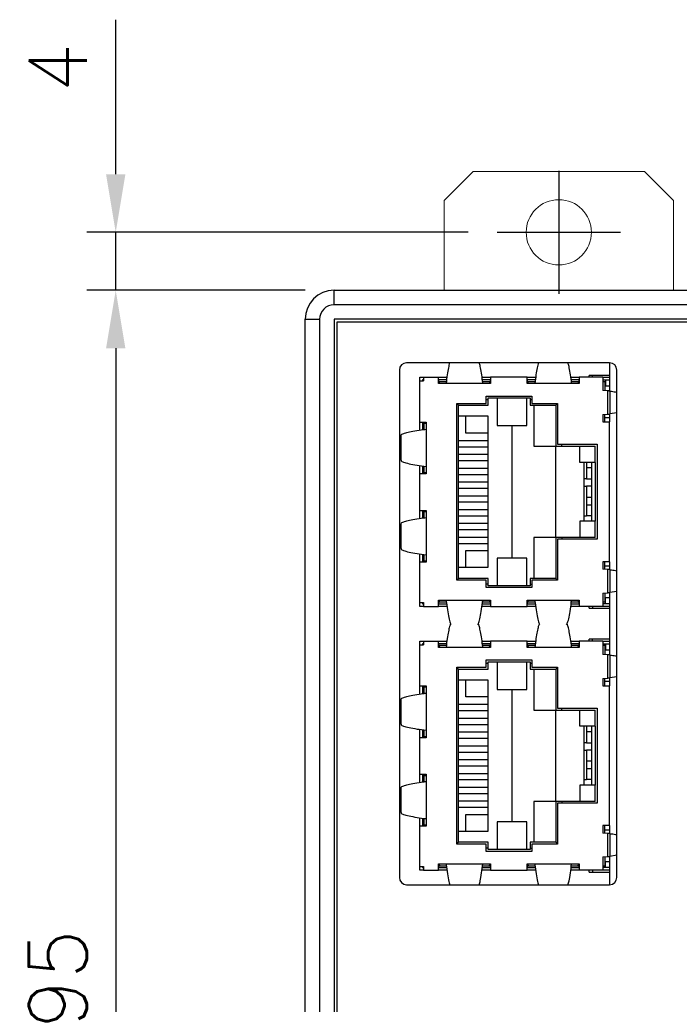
# Model space of a CAD drawing. Header units: millimetres. Extents: x 0 to 594, y 0 to 420.
# Tile 19 of 36: x 309 to 355, y 272 to 340. Entities that reach past the tile are written whole.
import ezdxf

# ---------------------------------------------------------------- set-up
doc = ezdxf.new("R2010")
doc.units = ezdxf.units.MM
doc.header["$PDSIZE"] = -1
doc.linetypes.add('CENTER2', pattern=[28.575, 19.05, -3.175, 3.175, -3.175])
doc.styles.get("Standard").update_dxf_attribs({"font": 'txt.shx', "bigfont": 'whgtxt.shx'})
doc.dimstyles.new('ISO-25', dxfattribs={"dimtxt": 2.5, "dimasz": 2.5, "dimexe": 1.25, "dimexo": 0.625, "dimtad": 1, "dimtxsty": 'Standard', "dimcen": 2.5, "dimadec": 0, "dimazin": 0, "dimtfac": 1, "dimtmove": 0, "dimatfit": 3, "dimfxl": 0, "dimarcsym": 0})

# ---------------------------------------------------------------- blocks, each defined once
blk = doc.blocks.new('*D36')
at = {"color": 8, "lineweight": -2}
for p, q in [((328.879, 321.193), (313.817, 321.193)), ((315.817, 317.193), (315.817, 230.193)), ((328.879, 226.193), (313.817, 226.193))]:
    blk.add_line(p, q, dxfattribs=at)
at = {"color": 8}
for points in [[(315.15, 317.193), (316.484, 317.193), (315.817, 321.193)], [(315.15, 230.193), (316.484, 230.193), (315.817, 226.193)]]:
    blk.add_solid(points, dxfattribs=at)
at = {"layer": 'Defpoints', "color": 0}
for p in [(330.879, 321.193), (315.817, 226.193), (330.879, 226.193)]:
    blk.add_point(p, dxfattribs=at)
at = {"color": 3, "insert": (311.817, 273.693), "char_height": 4, "attachment_point": 5, "rotation": 90}
blk.add_mtext('\\A1;95', dxfattribs=at)
blk = doc.blocks.new('*D27')
at = {"color": 8, "lineweight": -2}
for p, q in [((315.817, 329.193), (315.817, 339.86)), ((340.129, 325.193), (313.817, 325.193)), ((315.817, 321.193), (315.817, 325.193)), ((328.879, 321.193), (313.817, 321.193)), ((315.817, 317.193), (315.817, 313.193))]:
    blk.add_line(p, q, dxfattribs=at)
at = {"color": 8}
for points in [[(315.15, 329.193), (316.484, 329.193), (315.817, 325.193)], [(315.15, 317.193), (316.484, 317.193), (315.817, 321.193)]]:
    blk.add_solid(points, dxfattribs=at)
at = {"layer": 'Defpoints', "color": 0}
for p in [(315.817, 325.193), (342.129, 325.193), (330.879, 321.193)]:
    blk.add_point(p, dxfattribs=at)
at = {"color": 3, "insert": (311.817, 336.526), "char_height": 4, "attachment_point": 5, "rotation": 90}
blk.add_mtext('\\A1;4', dxfattribs=at)

msp = doc.modelspace()

# ---------------------------------------------------------------- linework, layer by layer
at = {"color": 1, "linetype": 'CENTER2'}
for p, q in [((346.379, 329.443), (346.379, 320.943)), ((342.129, 325.193), (350.629, 325.193))]:
    msp.add_line(p, q, dxfattribs=at)
at = {"color": 7, "linetype": 'Continuous', "lineweight": 15}
for p, q in [((338.479, 327.393), (340.479, 329.393)), ((352.279, 329.393), (340.479, 329.393)), ((352.279, 329.393), (354.279, 327.393)), ((338.479, 321.193), (338.479, 327.393)), ((354.279, 327.393), (354.279, 321.193))]:
    msp.add_line(p, q, dxfattribs=at)
for p, q in [((330.879, 320.193), (330.879, 321.193)), ((330.879, 321.193), (427.279, 321.193)), ((427.279, 320.193), (330.879, 320.193)), ((328.879, 319.193), (329.879, 319.193)), ((328.879, 228.193), (328.879, 319.193)), ((329.879, 319.193), (329.879, 228.193)), ((427.279, 319.193), (330.879, 319.193)), ((330.879, 319.193), (330.879, 228.193)), ((331.079, 318.993), (331.079, 228.393)), ((427.079, 318.993), (331.079, 318.993)), ((349.879, 316.193), (335.879, 316.193)), ((349.879, 316.193), (349.879, 314.2445)), ((335.379, 315.693), (335.379, 280.693)), ((336.798, 315.193), (337.052, 315.193)), ((336.798, 314.939), (336.798, 315.193)), ((337.052, 315.193), (337.052, 314.939)), ((337.052, 315.193), (338.0807, 315.193)), ((338.0807, 314.7612), (338.0807, 315.193)), ((338.0807, 315.193), (338.6599, 315.193)), ((341.0826, 315.193), (341.6621, 315.193)), ((341.6621, 315.193), (341.6621, 314.7612)), ((344.2021, 315.193), (341.6621, 315.193)), ((344.2021, 314.7612), (344.2021, 315.193)), ((344.2021, 315.193), (344.7813, 315.193)), ((347.204, 315.193), (347.7835, 315.193)), ((347.7835, 315.193), (347.7835, 314.7612)), ((349.4218, 315.193), (347.7835, 315.193)), ((348.482, 315.193), (348.482, 315.32)), ((348.7106, 315.32), (348.482, 315.32)), ((348.7106, 315.193), (348.7106, 315.32)), ((349.879, 315.32), (348.7106, 315.32)), ((349.4218, 315.193), (349.4218, 314.2786)), ((349.4218, 315.193), (349.879, 315.193)), ((350.379, 280.693), (350.379, 315.693)), ((336.798, 312.1069), (336.798, 314.939)), ((336.798, 314.939), (337.052, 314.939)), ((337.052, 315.0152), (336.9758, 315.0152)), ((336.9758, 315.0152), (336.9758, 314.939)), ((338.6014, 314.7612), (338.0807, 314.7612)), ((338.6358, 315.0152), (338.0972, 315.0152)), ((338.0972, 314.7612), (338.0972, 315.0152)), ((338.0972, 314.9136), (338.1679, 314.9136)), ((338.1538, 314.7612), (338.1679, 314.9136)), ((338.1679, 314.9136), (338.6221, 314.9136)), ((341.1414, 314.7612), (338.6014, 314.7612)), ((341.6456, 315.0152), (341.1078, 315.0152)), ((341.1222, 314.9136), (341.5749, 314.9136)), ((341.6621, 314.7612), (341.1414, 314.7612)), ((341.5749, 314.9136), (341.5891, 314.7612)), ((341.5749, 314.9136), (341.6456, 314.9136)), ((341.6456, 315.0152), (341.6456, 314.7612)), ((344.7228, 314.7612), (344.2021, 314.7612)), ((344.7572, 315.0152), (344.2186, 315.0152)), ((344.2186, 314.7612), (344.2186, 315.0152)), ((344.2186, 314.9136), (344.2893, 314.9136)), ((344.2752, 314.7612), (344.2893, 314.9136)), ((344.2893, 314.9136), (344.7435, 314.9136)), ((347.2628, 314.7612), (344.7228, 314.7612)), ((347.767, 315.0152), (347.2292, 315.0152)), ((347.2436, 314.9136), (347.6963, 314.9136)), ((347.7835, 314.7612), (347.2628, 314.7612)), ((347.6963, 314.9136), (347.7105, 314.7612)), ((347.6963, 314.9136), (347.767, 314.9136)), ((347.767, 315.0152), (347.767, 314.7612)), ((349.4218, 315.0152), (349.879, 315.0152)), ((349.4218, 314.9136), (349.5488, 314.9136)), ((349.5488, 314.9136), (349.5488, 314.2694)), ((349.879, 314.5834), (349.5488, 314.5834)), ((349.5996, 315.0152), (349.5996, 314.5834)), ((341.37, 313.8976), (344.5196, 313.8976)), ((341.37, 313.3896), (341.37, 313.8976)), ((344.5196, 313.8976), (344.5196, 313.3896)), ((349.7586, 314.2542), (349.4218, 314.2786)), ((349.7586, 312.6521), (349.7586, 314.2542)), ((349.9087, 314.2412), (349.9087, 312.665)), ((339.338, 313.3896), (341.37, 313.3896)), ((339.338, 301.1976), (339.338, 313.3896)), ((339.465, 313.2626), (339.338, 313.3896)), ((339.465, 301.3246), (339.465, 313.2626)), ((339.465, 313.2626), (341.497, 313.2626)), ((341.37, 313.669), (341.497, 313.669)), ((341.497, 313.669), (341.497, 313.7706)), ((341.497, 313.7706), (344.3926, 313.7706)), ((341.497, 313.2626), (341.497, 313.669)), ((342.132, 313.7706), (342.132, 311.8656)), ((344.164, 311.8656), (344.164, 313.7706)), ((344.3926, 313.7706), (344.3926, 313.669)), ((344.3926, 313.669), (344.3926, 313.2626)), ((344.3926, 313.669), (344.5196, 313.669)), ((344.3926, 313.2626), (346.1706, 313.2626)), ((344.5196, 313.3896), (346.2976, 313.3896)), ((344.6466, 313.2626), (344.6466, 310.4432)), ((346.2976, 313.3896), (346.1706, 313.2626)), ((346.1706, 313.2626), (346.1706, 310.4432)), ((346.2976, 313.3896), (346.2976, 310.5702)), ((339.973, 312.5006), (339.465, 312.5006)), ((339.973, 311.3449), (339.973, 312.5006)), ((341.497, 312.5006), (339.973, 312.5006)), ((341.497, 311.3449), (341.497, 312.5006)), ((349.4218, 312.6276), (349.7586, 312.6521)), ((349.4218, 312.6276), (349.4218, 312.1196)), ((349.5488, 312.1196), (349.5488, 312.6368)), ((349.5488, 312.4244), (349.879, 312.4244)), ((349.879, 312.6618), (349.879, 312.1196)), ((350.379, 312.7409), (349.9087, 312.665)), ((336.798, 312.1069), (337.2298, 312.1069)), ((336.798, 311.5252), (336.798, 312.1069)), ((336.9758, 312.0904), (337.2298, 312.0904)), ((336.9758, 312.0904), (336.9758, 311.5515)), ((337.1028, 312.0197), (337.1028, 312.0904)), ((337.1028, 312.0197), (337.2298, 312.0315)), ((337.1028, 311.5696), (337.1028, 312.0197)), ((337.2298, 312.1069), (337.2298, 311.5862)), ((342.132, 311.8656), (344.164, 311.8656)), ((343.148, 311.8656), (343.148, 302.7216)), ((349.4218, 312.1196), (349.879, 312.1196)), ((349.879, 302.4676), (349.879, 312.1196)), ((335.4772, 311.1574), (335.4772, 309.4751)), ((337.2298, 311.5862), (337.2298, 309.0462)), ((341.497, 311.3449), (339.973, 311.3449)), ((341.497, 310.8369), (341.497, 311.3449)), ((339.465, 310.8369), (341.497, 310.8369)), ((341.497, 310.3797), (339.465, 310.3797)), ((341.497, 310.3797), (341.497, 310.8369)), ((341.497, 309.8844), (341.497, 310.3797)), ((344.6466, 310.4432), (346.1706, 310.4432)), ((346.1706, 310.4432), (346.577, 310.4432)), ((346.1706, 304.144), (346.1706, 310.4432)), ((346.2976, 310.5702), (349.0154, 310.5702)), ((346.577, 310.4432), (346.577, 310.5702)), ((346.577, 310.4432), (348.8884, 310.4432)), ((347.8216, 309.3256), (347.8216, 310.4432)), ((348.8884, 309.3256), (348.8884, 310.4432)), ((349.0154, 310.5702), (349.0154, 304.017)), ((339.465, 309.8844), (341.497, 309.8844)), ((341.497, 309.4272), (341.497, 309.8844)), ((336.798, 308.5255), (336.798, 309.1068)), ((336.9758, 309.0819), (336.9758, 308.542)), ((337.1028, 308.6127), (337.1028, 309.064)), ((337.2298, 309.0462), (337.2298, 308.5255)), ((341.497, 309.4272), (339.465, 309.4272)), ((341.497, 308.9319), (341.497, 309.4272)), ((348.8884, 309.3256), (347.8216, 309.3256)), ((348.1262, 305.2616), (348.1262, 309.3256)), ((348.2788, 309.3256), (348.2788, 308.1826)), ((348.6342, 309.3256), (348.6342, 305.2616)), ((348.8884, 309.3256), (348.8884, 305.2616)), ((336.798, 306.0109), (336.798, 308.5255)), ((337.2298, 308.5255), (336.798, 308.5255)), ((337.2298, 308.542), (336.9758, 308.542)), ((337.1028, 308.542), (337.1028, 308.6127)), ((337.2298, 308.6009), (337.1028, 308.6127)), ((339.465, 308.9319), (341.497, 308.9319)), ((341.497, 308.4747), (339.465, 308.4747)), ((341.497, 308.4747), (341.497, 308.9319)), ((341.497, 307.9794), (341.497, 308.4747)), ((348.6342, 308.9446), (348.2788, 308.9446)), ((339.465, 307.9794), (341.497, 307.9794)), ((341.497, 307.5222), (341.497, 307.9794)), ((348.2788, 308.1826), (348.1262, 308.1826)), ((348.1262, 307.6746), (348.2788, 307.6746)), ((348.2788, 308.1826), (348.6342, 308.1826)), ((348.2788, 307.6746), (348.2788, 305.6426)), ((348.6342, 307.6746), (348.2788, 307.6746)), ((341.497, 307.5222), (339.465, 307.5222)), ((339.465, 307.0269), (341.497, 307.0269)), ((341.497, 307.0269), (341.497, 307.5222)), ((341.497, 306.5697), (341.497, 307.0269)), ((341.497, 306.5697), (339.465, 306.5697)), ((341.497, 306.0744), (341.497, 306.5697)), ((348.6342, 306.9126), (348.2788, 306.9126)), ((348.2788, 306.4046), (348.6342, 306.4046)), ((336.798, 306.0109), (337.2298, 306.0109)), ((336.798, 305.4292), (336.798, 306.0109)), ((336.9758, 305.9944), (337.2298, 305.9944)), ((336.9758, 305.9944), (336.9758, 305.4555)), ((337.1028, 305.9237), (337.1028, 305.9944)), ((337.1028, 305.9237), (337.2298, 305.9355)), ((337.1028, 305.4736), (337.1028, 305.9237)), ((337.2298, 306.0109), (337.2298, 305.4902)), ((339.465, 306.0744), (341.497, 306.0744)), ((341.497, 305.6172), (341.497, 306.0744)), ((348.1262, 305.6426), (348.2788, 305.6426)), ((348.6342, 305.6426), (348.2788, 305.6426)), ((335.4772, 305.0614), (335.4772, 303.3791)), ((337.2298, 305.4902), (337.2298, 302.9502)), ((341.497, 305.6172), (339.465, 305.6172)), ((339.465, 305.1219), (341.497, 305.1219)), ((341.497, 305.1219), (341.497, 305.6172)), ((341.497, 304.6647), (341.497, 305.1219)), ((347.8216, 305.2616), (347.8216, 304.144)), ((348.8884, 305.2616), (347.8216, 305.2616)), ((348.8884, 304.144), (348.8884, 305.2616)), ((341.497, 304.6647), (339.465, 304.6647)), ((341.497, 304.1694), (341.497, 304.6647)), ((339.465, 304.1694), (341.497, 304.1694)), ((341.497, 303.7122), (339.465, 303.7122)), ((341.497, 303.7122), (341.497, 304.1694)), ((341.497, 303.2423), (341.497, 303.7122)), ((344.6466, 304.144), (344.6466, 301.3246)), ((346.1706, 304.144), (344.6466, 304.144)), ((346.1706, 304.144), (346.1706, 301.3246)), ((346.577, 304.144), (346.1706, 304.144)), ((346.2976, 304.017), (346.2976, 301.1976)), ((349.0154, 304.017), (346.2976, 304.017)), ((346.577, 304.144), (346.577, 304.017)), ((348.8884, 304.144), (346.577, 304.144)), ((336.798, 302.4295), (336.798, 303.0108)), ((336.9758, 302.9859), (336.9758, 302.446)), ((337.1028, 302.5167), (337.1028, 302.968)), ((337.2298, 302.9502), (337.2298, 302.4295)), ((339.973, 303.2423), (341.497, 303.2423)), ((339.973, 302.0866), (339.973, 303.2423)), ((341.497, 302.0866), (341.497, 303.2423)), ((337.2298, 302.4295), (336.798, 302.4295)), ((336.798, 299.6482), (336.798, 302.4295)), ((337.2298, 302.446), (336.9758, 302.446)), ((337.1028, 302.446), (337.1028, 302.5167)), ((337.2298, 302.5049), (337.1028, 302.5167)), ((342.132, 302.7216), (342.132, 300.8166)), ((344.164, 302.7216), (342.132, 302.7216)), ((344.164, 300.8166), (344.164, 302.7216)), ((349.879, 302.4676), (349.4218, 302.4676)), ((349.4218, 302.4676), (349.4218, 301.9596)), ((349.5488, 301.9504), (349.5488, 302.4676)), ((349.879, 302.4676), (349.879, 301.9255)), ((339.465, 302.0866), (339.973, 302.0866)), ((339.973, 302.0866), (341.497, 302.0866)), ((349.7586, 301.9352), (349.4218, 301.9596)), ((349.879, 302.1628), (349.5488, 302.1628)), ((349.7586, 300.3331), (349.7586, 301.9352)), ((349.9087, 301.9222), (349.9087, 300.346)), ((339.338, 301.1976), (339.465, 301.3246)), ((341.37, 301.1976), (339.338, 301.1976)), ((341.497, 301.3246), (339.465, 301.3246)), ((341.37, 300.6896), (341.37, 301.1976)), ((341.497, 300.9182), (341.37, 300.9182)), ((341.497, 300.9182), (341.497, 301.3246)), ((341.497, 300.8166), (341.497, 300.9182)), ((346.1706, 301.3246), (344.3926, 301.3246)), ((344.3926, 301.3246), (344.3926, 300.9182)), ((344.3926, 300.9182), (344.3926, 300.8166)), ((344.3926, 300.9182), (344.5196, 300.9182)), ((344.5196, 301.1976), (344.5196, 300.6896)), ((346.2976, 301.1976), (344.5196, 301.1976)), ((346.1706, 301.3246), (346.2976, 301.1976)), ((344.5196, 300.6896), (341.37, 300.6896)), ((344.3926, 300.8166), (341.497, 300.8166)), ((349.4218, 300.3086), (349.7586, 300.3331)), ((349.4218, 300.3086), (349.4218, 299.3942)), ((349.5488, 300.3178), (349.5488, 299.6736)), ((349.879, 300.3428), (349.879, 296.0433)), ((350.379, 300.4218), (349.9087, 300.346)), ((336.798, 299.6482), (337.052, 299.6482)), ((336.798, 299.3942), (336.798, 299.6482)), ((336.9758, 299.6482), (336.9758, 299.572)), ((336.9758, 299.572), (337.052, 299.572)), ((337.052, 299.6482), (337.052, 299.3942)), ((338.0807, 299.826), (338.6014, 299.826)), ((338.0807, 299.3942), (338.0807, 299.826)), ((338.0972, 299.572), (338.0972, 299.826)), ((338.1679, 299.6736), (338.0972, 299.6736)), ((338.0972, 299.572), (338.635, 299.572)), ((338.1679, 299.6736), (338.1538, 299.826)), ((338.6208, 299.6736), (338.1679, 299.6736)), ((338.6014, 299.826), (341.1414, 299.826)), ((341.1069, 299.572), (341.6456, 299.572)), ((341.5749, 299.6736), (341.1207, 299.6736)), ((341.1414, 299.826), (341.6621, 299.826)), ((341.5891, 299.826), (341.5749, 299.6736)), ((341.6456, 299.6736), (341.5749, 299.6736)), ((341.6456, 299.826), (341.6456, 299.572)), ((341.6621, 299.826), (341.6621, 299.3942)), ((344.2021, 299.826), (344.7228, 299.826)), ((344.2021, 299.3942), (344.2021, 299.826)), ((344.2186, 299.572), (344.2186, 299.826)), ((344.2893, 299.6736), (344.2186, 299.6736)), ((344.2186, 299.572), (344.7564, 299.572)), ((344.2893, 299.6736), (344.2752, 299.826)), ((344.7422, 299.6736), (344.2893, 299.6736)), ((344.7228, 299.826), (347.2628, 299.826)), ((347.2283, 299.572), (347.767, 299.572)), ((347.6963, 299.6736), (347.2421, 299.6736)), ((347.2628, 299.826), (347.7835, 299.826)), ((347.7105, 299.826), (347.6963, 299.6736)), ((347.767, 299.6736), (347.6963, 299.6736)), ((347.767, 299.826), (347.767, 299.572)), ((347.7835, 299.826), (347.7835, 299.3942)), ((349.5488, 299.6736), (349.4218, 299.6736)), ((349.879, 299.572), (349.4218, 299.572)), ((349.5488, 300.0038), (349.879, 300.0038)), ((349.5996, 299.572), (349.5996, 300.0038)), ((337.052, 299.3942), (336.798, 299.3942)), ((337.052, 299.3942), (338.0807, 299.3942)), ((338.6608, 299.3942), (338.0807, 299.3942)), ((341.6621, 299.3942), (341.0828, 299.3942)), ((341.6621, 299.3942), (344.2021, 299.3942)), ((344.7822, 299.3942), (344.2021, 299.3942)), ((347.7835, 299.3942), (347.2042, 299.3942)), ((349.4218, 299.3942), (347.7835, 299.3942)), ((348.482, 299.2672), (348.482, 299.3942)), ((348.482, 299.2672), (348.7106, 299.2672)), ((348.7106, 299.3942), (348.7106, 299.2672)), ((348.7106, 299.2672), (349.879, 299.2672)), ((349.879, 299.3942), (349.4218, 299.3942)), ((336.798, 296.9918), (337.052, 296.9918)), ((336.798, 296.7378), (336.798, 296.9918)), ((337.052, 296.814), (336.9758, 296.814)), ((336.9758, 296.814), (336.9758, 296.7378)), ((337.052, 296.9918), (337.052, 296.7378)), ((337.052, 296.9918), (338.0807, 296.9918)), ((338.0807, 296.56), (338.0807, 296.9918)), ((338.0807, 296.9918), (338.6599, 296.9918)), ((338.6358, 296.814), (338.0972, 296.814)), ((338.0972, 296.56), (338.0972, 296.814)), ((341.0826, 296.9918), (341.6621, 296.9918)), ((341.6456, 296.814), (341.1078, 296.814)), ((341.6456, 296.814), (341.6456, 296.56)), ((341.6621, 296.9918), (341.6621, 296.56)), ((344.2021, 296.9918), (341.6621, 296.9918)), ((344.2021, 296.56), (344.2021, 296.9918)), ((344.2021, 296.9918), (344.7813, 296.9918)), ((344.7572, 296.814), (344.2186, 296.814)), ((344.2186, 296.56), (344.2186, 296.814)), ((347.204, 296.9918), (347.7835, 296.9918)), ((347.767, 296.814), (347.2292, 296.814)), ((347.767, 296.814), (347.767, 296.56)), ((347.7835, 296.9918), (347.7835, 296.56)), ((349.4218, 296.9918), (347.7835, 296.9918)), ((348.482, 296.9918), (348.482, 297.1188)), ((348.7106, 297.1188), (348.482, 297.1188)), ((348.7106, 296.9918), (348.7106, 297.1188)), ((349.879, 297.1188), (348.7106, 297.1188)), ((349.4218, 296.9918), (349.4218, 296.0774)), ((349.4218, 296.9918), (349.879, 296.9918)), ((349.4218, 296.814), (349.879, 296.814)), ((349.5996, 296.814), (349.5996, 296.3822)), ((336.798, 293.9057), (336.798, 296.7378)), ((336.798, 296.7378), (337.052, 296.7378)), ((338.6014, 296.56), (338.0807, 296.56)), ((338.0972, 296.7124), (338.1679, 296.7124)), ((338.1538, 296.56), (338.1679, 296.7124)), ((338.1679, 296.7124), (338.6221, 296.7124)), ((341.1414, 296.56), (338.6014, 296.56)), ((341.1222, 296.7124), (341.5749, 296.7124)), ((341.6621, 296.56), (341.1414, 296.56)), ((341.5749, 296.7124), (341.5891, 296.56)), ((341.5749, 296.7124), (341.6456, 296.7124)), ((344.7228, 296.56), (344.2021, 296.56)), ((344.2186, 296.7124), (344.2893, 296.7124)), ((344.2752, 296.56), (344.2893, 296.7124)), ((344.2893, 296.7124), (344.7435, 296.7124)), ((347.2628, 296.56), (344.7228, 296.56)), ((347.2436, 296.7124), (347.6963, 296.7124)), ((347.7835, 296.56), (347.2628, 296.56)), ((347.6963, 296.7124), (347.7105, 296.56)), ((347.6963, 296.7124), (347.767, 296.7124)), ((349.4218, 296.7124), (349.5488, 296.7124)), ((349.5488, 296.7124), (349.5488, 296.0682)), ((349.879, 296.3822), (349.5488, 296.3822)), ((341.37, 295.6964), (344.5196, 295.6964)), ((341.37, 295.1884), (341.37, 295.6964)), ((341.37, 295.4678), (341.497, 295.4678)), ((341.497, 295.4678), (341.497, 295.5694)), ((341.497, 295.5694), (344.3926, 295.5694)), ((341.497, 295.0614), (341.497, 295.4678)), ((342.132, 295.5694), (342.132, 293.6644)), ((344.164, 293.6644), (344.164, 295.5694)), ((344.3926, 295.5694), (344.3926, 295.4678)), ((344.3926, 295.4678), (344.5196, 295.4678)), ((344.3926, 295.4678), (344.3926, 295.0614)), ((344.5196, 295.6964), (344.5196, 295.1884)), ((349.7586, 296.053), (349.4218, 296.0774)), ((349.7586, 294.4509), (349.7586, 296.053)), ((349.9087, 296.04), (349.9087, 294.4638)), ((339.338, 295.1884), (341.37, 295.1884)), ((339.338, 282.9964), (339.338, 295.1884)), ((339.465, 295.0614), (339.338, 295.1884)), ((339.465, 283.1234), (339.465, 295.0614)), ((339.465, 295.0614), (341.497, 295.0614)), ((344.3926, 295.0614), (346.1706, 295.0614)), ((344.5196, 295.1884), (346.2976, 295.1884)), ((344.6466, 295.0614), (344.6466, 292.242)), ((346.2976, 295.1884), (346.1706, 295.0614)), ((346.1706, 295.0614), (346.1706, 292.242)), ((346.2976, 295.1884), (346.2976, 292.369)), ((339.973, 294.2994), (339.465, 294.2994)), ((339.973, 293.1437), (339.973, 294.2994)), ((341.497, 294.2994), (339.973, 294.2994)), ((341.497, 293.1437), (341.497, 294.2994)), ((349.4218, 294.4264), (349.7586, 294.4509)), ((349.4218, 294.4264), (349.4218, 293.9184)), ((349.5488, 293.9184), (349.5488, 294.4356)), ((349.5488, 294.2232), (349.879, 294.2232)), ((349.879, 294.4606), (349.879, 293.9184)), ((350.379, 294.5397), (349.9087, 294.4638)), ((336.798, 293.9057), (337.2298, 293.9057)), ((336.798, 293.324), (336.798, 293.9057)), ((336.9758, 293.8892), (337.2298, 293.8892)), ((336.9758, 293.8892), (336.9758, 293.3503)), ((337.1028, 293.8185), (337.1028, 293.8892)), ((337.1028, 293.8185), (337.2298, 293.8303)), ((337.1028, 293.3684), (337.1028, 293.8185)), ((337.2298, 293.9057), (337.2298, 293.385)), ((342.132, 293.6644), (344.164, 293.6644)), ((343.148, 293.6644), (343.148, 284.5204)), ((349.4218, 293.9184), (349.879, 293.9184)), ((349.879, 284.2664), (349.879, 293.9184)), ((335.4772, 292.9562), (335.4772, 291.2739)), ((337.2298, 293.385), (337.2298, 290.845)), ((341.497, 293.1437), (339.973, 293.1437)), ((341.497, 292.6357), (341.497, 293.1437)), ((339.465, 292.6357), (341.497, 292.6357)), ((341.497, 292.1785), (339.465, 292.1785)), ((341.497, 292.1785), (341.497, 292.6357)), ((341.497, 291.6832), (341.497, 292.1785)), ((344.6466, 292.242), (346.1706, 292.242)), ((346.1706, 292.242), (346.577, 292.242)), ((346.1706, 285.9428), (346.1706, 292.242)), ((346.2976, 292.369), (349.0154, 292.369)), ((346.577, 292.242), (346.577, 292.369)), ((346.577, 292.242), (348.8884, 292.242)), ((347.8216, 291.1244), (347.8216, 292.242)), ((348.8884, 291.1244), (348.8884, 292.242)), ((349.0154, 292.369), (349.0154, 285.8158)), ((339.465, 291.6832), (341.497, 291.6832)), ((341.497, 291.226), (341.497, 291.6832)), ((336.798, 290.3243), (336.798, 290.9056)), ((336.9758, 290.8807), (336.9758, 290.3408)), ((337.1028, 290.4115), (337.1028, 290.8628)), ((337.2298, 290.845), (337.2298, 290.3243)), ((341.497, 291.226), (339.465, 291.226)), ((339.465, 290.7307), (341.497, 290.7307)), ((341.497, 290.7307), (341.497, 291.226)), ((341.497, 290.2735), (341.497, 290.7307)), ((348.8884, 291.1244), (347.8216, 291.1244)), ((348.1262, 287.0604), (348.1262, 291.1244)), ((348.2788, 291.1244), (348.2788, 289.9814)), ((348.6342, 290.7434), (348.2788, 290.7434)), ((348.6342, 291.1244), (348.6342, 287.0604)), ((348.8884, 291.1244), (348.8884, 287.0604)), ((336.798, 287.8097), (336.798, 290.3243)), ((337.2298, 290.3243), (336.798, 290.3243)), ((337.2298, 290.3408), (336.9758, 290.3408)), ((337.1028, 290.3408), (337.1028, 290.4115)), ((337.2298, 290.3997), (337.1028, 290.4115)), ((341.497, 290.2735), (339.465, 290.2735)), ((341.497, 289.7782), (341.497, 290.2735)), ((339.465, 289.7782), (341.497, 289.7782)), ((341.497, 289.321), (341.497, 289.7782)), ((348.2788, 289.9814), (348.1262, 289.9814)), ((348.1262, 289.4734), (348.2788, 289.4734)), ((348.2788, 289.9814), (348.6342, 289.9814)), ((348.2788, 289.4734), (348.2788, 287.4414)), ((348.6342, 289.4734), (348.2788, 289.4734)), ((341.497, 289.321), (339.465, 289.321)), ((339.465, 288.8257), (341.497, 288.8257)), ((341.497, 288.8257), (341.497, 289.321)), ((341.497, 288.3685), (341.497, 288.8257)), ((348.6342, 288.7114), (348.2788, 288.7114)), ((341.497, 288.3685), (339.465, 288.3685)), ((341.497, 287.8732), (341.497, 288.3685)), ((348.2788, 288.2034), (348.6342, 288.2034)), ((336.798, 287.8097), (337.2298, 287.8097)), ((336.798, 287.228), (336.798, 287.8097)), ((336.9758, 287.7932), (337.2298, 287.7932)), ((336.9758, 287.7932), (336.9758, 287.2543)), ((337.1028, 287.7225), (337.1028, 287.7932)), ((337.1028, 287.7225), (337.2298, 287.7343)), ((337.1028, 287.2724), (337.1028, 287.7225)), ((337.2298, 287.8097), (337.2298, 287.289)), ((337.2298, 287.289), (337.2298, 284.749)), ((339.465, 287.8732), (341.497, 287.8732)), ((341.497, 287.416), (339.465, 287.416)), ((341.497, 287.416), (341.497, 287.8732)), ((341.497, 286.9207), (341.497, 287.416)), ((348.1262, 287.4414), (348.2788, 287.4414)), ((348.6342, 287.4414), (348.2788, 287.4414)), ((335.4772, 286.8602), (335.4772, 285.1779)), ((339.465, 286.9207), (341.497, 286.9207)), ((341.497, 286.4635), (341.497, 286.9207)), ((347.8216, 287.0604), (347.8216, 285.9428)), ((348.8884, 287.0604), (347.8216, 287.0604)), ((348.8884, 285.9428), (348.8884, 287.0604)), ((341.497, 286.4635), (339.465, 286.4635)), ((339.465, 285.9682), (341.497, 285.9682)), ((341.497, 285.9682), (341.497, 286.4635)), ((341.497, 285.511), (341.497, 285.9682)), ((344.6466, 285.9428), (344.6466, 283.1234)), ((346.1706, 285.9428), (344.6466, 285.9428)), ((346.1706, 285.9428), (346.1706, 283.1234)), ((346.577, 285.9428), (346.1706, 285.9428)), ((346.577, 285.9428), (346.577, 285.8158)), ((348.8884, 285.9428), (346.577, 285.9428)), ((341.497, 285.511), (339.465, 285.511)), ((341.497, 285.0411), (341.497, 285.511)), ((346.2976, 285.8158), (346.2976, 282.9964)), ((349.0154, 285.8158), (346.2976, 285.8158)), ((336.798, 284.2283), (336.798, 284.8096)), ((336.9758, 284.7847), (336.9758, 284.2448)), ((337.1028, 284.3155), (337.1028, 284.7668)), ((337.2298, 284.749), (337.2298, 284.2283)), ((339.973, 285.0411), (341.497, 285.0411)), ((339.973, 283.8854), (339.973, 285.0411)), ((341.497, 283.8854), (341.497, 285.0411)), ((337.2298, 284.2283), (336.798, 284.2283)), ((336.798, 281.447), (336.798, 284.2283)), ((337.2298, 284.2448), (336.9758, 284.2448)), ((337.1028, 284.2448), (337.1028, 284.3155)), ((337.2298, 284.3037), (337.1028, 284.3155)), ((344.164, 284.5204), (342.132, 284.5204)), ((342.132, 284.5204), (342.132, 282.6154)), ((344.164, 282.6154), (344.164, 284.5204)), ((349.879, 284.2664), (349.4218, 284.2664)), ((349.4218, 284.2664), (349.4218, 283.7584)), ((349.5488, 283.7492), (349.5488, 284.2664)), ((349.879, 283.9616), (349.5488, 283.9616)), ((349.879, 284.2664), (349.879, 283.7243)), ((339.465, 283.8854), (339.973, 283.8854)), ((339.973, 283.8854), (341.497, 283.8854)), ((349.7586, 283.734), (349.4218, 283.7584)), ((349.7586, 282.1319), (349.7586, 283.734)), ((349.9087, 283.721), (349.9087, 282.1448)), ((339.338, 282.9964), (339.465, 283.1234)), ((341.37, 282.9964), (339.338, 282.9964)), ((341.497, 283.1234), (339.465, 283.1234)), ((341.37, 282.4884), (341.37, 282.9964)), ((341.497, 282.717), (341.37, 282.717)), ((341.497, 282.717), (341.497, 283.1234)), ((341.497, 282.6154), (341.497, 282.717)), ((344.3926, 282.6154), (341.497, 282.6154)), ((344.3926, 283.1234), (344.3926, 282.717)), ((346.1706, 283.1234), (344.3926, 283.1234)), ((344.3926, 282.717), (344.3926, 282.6154)), ((344.3926, 282.717), (344.5196, 282.717)), ((344.5196, 282.9964), (344.5196, 282.4884)), ((346.2976, 282.9964), (344.5196, 282.9964)), ((346.1706, 283.1234), (346.2976, 282.9964)), ((344.5196, 282.4884), (341.37, 282.4884)), ((349.4218, 282.1074), (349.7586, 282.1319)), ((349.4218, 282.1074), (349.4218, 281.193)), ((349.5488, 282.1166), (349.5488, 281.4724)), ((349.879, 282.1416), (349.879, 280.193)), ((350.379, 282.2207), (349.9087, 282.1448)), ((336.798, 281.447), (337.052, 281.447)), ((336.798, 281.193), (336.798, 281.447)), ((337.052, 281.193), (336.798, 281.193)), ((336.9758, 281.447), (336.9758, 281.3708)), ((336.9758, 281.3708), (337.052, 281.3708)), ((337.052, 281.447), (337.052, 281.193)), ((337.052, 281.193), (338.0807, 281.193)), ((338.0807, 281.6248), (338.6014, 281.6248)), ((338.0807, 281.193), (338.0807, 281.6248)), ((338.6608, 281.193), (338.0807, 281.193)), ((338.0972, 281.3708), (338.0972, 281.6248)), ((338.1679, 281.4724), (338.0972, 281.4724)), ((338.0972, 281.3708), (338.635, 281.3708)), ((338.1679, 281.4724), (338.1538, 281.6248)), ((338.6208, 281.4724), (338.1679, 281.4724)), ((338.6014, 281.6248), (341.1414, 281.6248)), ((341.6621, 281.193), (341.0828, 281.193)), ((341.1069, 281.3708), (341.6456, 281.3708)), ((341.5749, 281.4724), (341.1207, 281.4724)), ((341.1414, 281.6248), (341.6621, 281.6248)), ((341.5891, 281.6248), (341.5749, 281.4724)), ((341.6456, 281.4724), (341.5749, 281.4724)), ((341.6456, 281.6248), (341.6456, 281.3708)), ((341.6621, 281.6248), (341.6621, 281.193)), ((341.6621, 281.193), (344.2021, 281.193)), ((344.2021, 281.6248), (344.7228, 281.6248)), ((344.2021, 281.193), (344.2021, 281.6248)), ((344.7822, 281.193), (344.2021, 281.193)), ((344.2186, 281.3708), (344.2186, 281.6248)), ((344.2893, 281.4724), (344.2186, 281.4724)), ((344.2186, 281.3708), (344.7564, 281.3708)), ((344.2893, 281.4724), (344.2752, 281.6248)), ((344.7422, 281.4724), (344.2893, 281.4724)), ((344.7228, 281.6248), (347.2628, 281.6248)), ((347.7835, 281.193), (347.2042, 281.193)), ((347.2283, 281.3708), (347.767, 281.3708)), ((347.6963, 281.4724), (347.2421, 281.4724)), ((347.2628, 281.6248), (347.7835, 281.6248)), ((347.7105, 281.6248), (347.6963, 281.4724)), ((347.767, 281.4724), (347.6963, 281.4724)), ((347.767, 281.6248), (347.767, 281.3708)), ((347.7835, 281.6248), (347.7835, 281.193)), ((349.4218, 281.193), (347.7835, 281.193)), ((348.482, 281.066), (348.482, 281.193)), ((348.7106, 281.193), (348.7106, 281.066)), ((349.5488, 281.4724), (349.4218, 281.4724)), ((349.879, 281.3708), (349.4218, 281.3708)), ((349.879, 281.193), (349.4218, 281.193)), ((349.5488, 281.8026), (349.879, 281.8026)), ((349.5996, 281.3708), (349.5996, 281.8026)), ((348.482, 281.066), (348.7106, 281.066)), ((348.7106, 281.066), (349.879, 281.066)), ((335.879, 280.193), (349.879, 280.193))]:
    msp.add_line(p, q)
msp.add_circle((346.379, 325.193), 2.25, dxfattribs=at)
for centre, radius, start, end in [((330.879, 319.193), 2, 90, 180), ((330.879, 319.193), 1, 90, 180), ((335.879, 315.693), 0.5, 90, 180), ((349.879, 315.693), 0.5, 0, 90), ((335.879, 280.693), 0.5, 180, 270), ((349.879, 280.693), 0.5, 270, 0)]:
    msp.add_arc(centre, radius, start, end)
for points, knots in [([(338.843, 316.193), (338.8167, 316.0853), (338.7636, 315.868), (338.6831, 315.3871), (338.6288, 314.971), (338.6014, 314.7612)], [0, 0, 0, 0, 0.3272746, 0.6607645, 1, 1, 1, 1]), ([(341.1414, 314.7612), (341.1348, 314.8144), (341.1014, 315.0807), (341.0411, 315.5018), (340.9665, 315.933), (340.9185, 316.113), (340.8972, 316.193)], [0, 0, 0, 0, 0.0818444, 0.4098583, 0.7378724, 1, 1, 1, 1]), ([(344.9644, 316.193), (344.9381, 316.0853), (344.885, 315.868), (344.8045, 315.3871), (344.7502, 314.971), (344.7228, 314.7612)], [0, 0, 0, 0, 0.3272746, 0.6607645, 1, 1, 1, 1]), ([(347.2628, 314.7612), (347.2562, 314.8144), (347.2228, 315.0807), (347.1625, 315.5018), (347.0879, 315.933), (347.0399, 316.113), (347.0186, 316.193)], [0, 0, 0, 0, 0.0818443, 0.4098583, 0.7378724, 1, 1, 1, 1]), ([(349.9087, 314.2412), (349.8971, 314.2426), (349.8731, 314.2454), (349.8197, 314.2497), (349.7792, 314.2527), (349.7586, 314.2542)], [0, 0, 0, 0, 0.3173472, 0.6540705, 1, 1, 1, 1]), ([(349.9087, 314.2412), (349.9465, 314.236), (350.12, 314.2123), (350.2654, 314.1886), (350.379, 314.1701)], [0, 0, 0, 0, 0.2179805, 1, 1, 1, 1]), ([(349.7586, 312.6521), (349.7775, 312.6534), (349.8162, 312.6563), (349.8706, 312.6606), (349.8959, 312.6635), (349.9087, 312.665)], [0, 0, 0, 0, 0.3173459, 0.654086, 1, 1, 1, 1]), ([(337.2298, 311.5862), (337.1722, 311.5787), (336.8833, 311.5412), (336.4255, 311.4732), (335.9494, 311.3826), (335.6247, 311.2885), (335.4694, 311.2134), (335.494, 311.1685), (335.5001, 311.1574)], [0, 0, 0, 0, 0.0523532, 0.2623242, 0.474763, 0.687201, 0.9223913, 1, 1, 1, 1]), ([(335.498, 309.4751), (335.4947, 309.4588), (335.4855, 309.412), (335.6551, 309.3317), (336.0167, 309.2344), (336.5478, 309.1382), (337.0138, 309.0753), (337.2298, 309.0462)], [0, 0, 0, 0, 0.1138406, 0.3262828, 0.5614881, 0.7966935, 1, 1, 1, 1]), ([(337.2298, 305.4902), (337.1722, 305.4827), (336.8833, 305.4452), (336.4255, 305.3772), (335.9494, 305.2866), (335.6247, 305.1925), (335.4694, 305.1174), (335.494, 305.0725), (335.5001, 305.0614)], [0, 0, 0, 0, 0.0523532, 0.2623242, 0.474763, 0.687201, 0.9223912, 1, 1, 1, 1]), ([(335.498, 303.3791), (335.4947, 303.3628), (335.4855, 303.316), (335.6551, 303.2357), (336.0167, 303.1384), (336.5478, 303.0421), (337.0138, 302.9793), (337.2298, 302.9502)], [0, 0, 0, 0, 0.1138405, 0.3262827, 0.5614881, 0.7966935, 1, 1, 1, 1]), ([(349.9087, 301.9222), (349.8971, 301.9236), (349.8731, 301.9264), (349.8197, 301.9307), (349.7792, 301.9337), (349.7586, 301.9352)], [0, 0, 0, 0, 0.3173476, 0.65407, 1, 1, 1, 1]), ([(349.9087, 301.9222), (349.9465, 301.917), (350.12, 301.8933), (350.2654, 301.8696), (350.379, 301.8511)], [0, 0, 0, 0, 0.2179805, 1, 1, 1, 1]), ([(349.7586, 300.3331), (349.7775, 300.3344), (349.8162, 300.3373), (349.8706, 300.3416), (349.8959, 300.3445), (349.9087, 300.346)], [0, 0, 0, 0, 0.31734541, 0.65408653, 1, 1, 1, 1]), ([(338.6014, 299.826), (338.6091, 299.7649), (338.6477, 299.4586), (338.7177, 298.9739), (338.8109, 298.4944), (338.8895, 298.2057), (338.9371, 298.1559), (338.9534, 298.1388)], [0, 0, 0, 0, 0.0654916, 0.3282894, 0.5948005, 0.8613114, 1, 1, 1, 1]), ([(340.7894, 298.1283), (340.8154, 298.1694), (340.873, 298.2606), (340.9619, 298.6311), (341.0532, 299.1493), (341.1132, 299.6093), (341.1414, 299.826)], [0, 0, 0, 0, 0.2210824, 0.4905684, 0.7600543, 1, 1, 1, 1]), ([(344.7228, 299.826), (344.7305, 299.7649), (344.7691, 299.4586), (344.8391, 298.9739), (344.9323, 298.4944), (345.0109, 298.2057), (345.0585, 298.1559), (345.0748, 298.1388)], [0, 0, 0, 0, 0.0654916, 0.3282894, 0.5948005, 0.8613114, 1, 1, 1, 1]), ([(346.9108, 298.1283), (346.9368, 298.1694), (346.9944, 298.2606), (347.0833, 298.6311), (347.1746, 299.1493), (347.2346, 299.6093), (347.2628, 299.826)], [0, 0, 0, 0, 0.2210824, 0.4905684, 0.7600542, 1, 1, 1, 1]), ([(338.914, 298.1918), (338.8907, 298.1342), (338.8407, 298.011), (338.7639, 297.6607), (338.6831, 297.188), (338.6288, 296.7705), (338.6014, 296.56)], [0, 0, 0, 0, 0.224071, 0.4802645, 0.7379128, 1, 1, 1, 1]), ([(341.1414, 296.56), (341.1348, 296.6132), (341.1014, 296.8793), (341.0411, 297.3039), (340.9611, 297.7507), (340.8888, 298.0575), (340.843, 298.1553), (340.8239, 298.1961)], [0, 0, 0, 0, 0.0629209, 0.3150965, 0.5672717, 0.8194475, 1, 1, 1, 1]), ([(345.0354, 298.1918), (345.0121, 298.1342), (344.9621, 298.011), (344.8853, 297.6607), (344.8045, 297.188), (344.7502, 296.7705), (344.7228, 296.56)], [0, 0, 0, 0, 0.224071, 0.4802645, 0.7379128, 1, 1, 1, 1]), ([(347.2628, 296.56), (347.2562, 296.6132), (347.2228, 296.8793), (347.1625, 297.3039), (347.0825, 297.7507), (347.0102, 298.0575), (346.9644, 298.1553), (346.9453, 298.1961)], [0, 0, 0, 0, 0.0629209, 0.3150964, 0.5672717, 0.8194475, 1, 1, 1, 1]), ([(349.9087, 296.04), (349.8971, 296.0414), (349.8731, 296.0442), (349.8197, 296.0485), (349.7792, 296.0515), (349.7586, 296.053)], [0, 0, 0, 0, 0.3173467, 0.654071, 1, 1, 1, 1]), ([(349.9087, 296.04), (349.9465, 296.0348), (350.12, 296.0111), (350.2654, 295.9874), (350.379, 295.9689)], [0, 0, 0, 0, 0.2179806, 1, 1, 1, 1]), ([(349.7586, 294.4509), (349.7775, 294.4522), (349.8162, 294.4551), (349.8706, 294.4594), (349.8959, 294.4623), (349.9087, 294.4638)], [0, 0, 0, 0, 0.3173464, 0.6540855, 1, 1, 1, 1]), ([(337.2298, 293.385), (337.1722, 293.3775), (336.8833, 293.34), (336.4255, 293.272), (335.9494, 293.1814), (335.6247, 293.0873), (335.4694, 293.0122), (335.494, 292.9673), (335.5001, 292.9562)], [0, 0, 0, 0, 0.0523532, 0.2623242, 0.474763, 0.687201, 0.9223913, 1, 1, 1, 1]), ([(335.498, 291.2739), (335.4947, 291.2576), (335.4855, 291.2108), (335.6551, 291.1305), (336.0167, 291.0332), (336.5478, 290.937), (337.0138, 290.8741), (337.2298, 290.845)], [0, 0, 0, 0, 0.1138407, 0.3262829, 0.5614881, 0.7966935, 1, 1, 1, 1]), ([(337.2298, 287.289), (337.1722, 287.2815), (336.8833, 287.244), (336.4255, 287.176), (335.9494, 287.0854), (335.6247, 286.9913), (335.4694, 286.9162), (335.494, 286.8713), (335.5001, 286.8602)], [0, 0, 0, 0, 0.0523531, 0.26232422, 0.47476283, 0.68720092, 0.9223912, 1, 1, 1, 1]), ([(335.498, 285.1779), (335.4947, 285.1616), (335.4855, 285.1148), (335.6551, 285.0345), (336.0167, 284.9372), (336.5478, 284.8409), (337.0138, 284.7781), (337.2298, 284.749)], [0, 0, 0, 0, 0.1138406, 0.3262828, 0.561488, 0.7966935, 1, 1, 1, 1]), ([(349.9087, 283.721), (349.8971, 283.7224), (349.8731, 283.7252), (349.8197, 283.7295), (349.7792, 283.7325), (349.7586, 283.734)], [0, 0, 0, 0, 0.3173467, 0.654071, 1, 1, 1, 1]), ([(349.9087, 283.721), (349.9465, 283.7158), (350.12, 283.6921), (350.2654, 283.6684), (350.379, 283.6499)], [0, 0, 0, 0, 0.2179805, 1, 1, 1, 1]), ([(349.7586, 282.1319), (349.7775, 282.1332), (349.8162, 282.1361), (349.8706, 282.1404), (349.8959, 282.1433), (349.9087, 282.1448)], [0, 0, 0, 0, 0.3173464, 0.6540855, 1, 1, 1, 1]), ([(338.6014, 281.6248), (338.6091, 281.5636), (338.6477, 281.257), (338.7177, 280.7816), (338.792, 280.3664), (338.8355, 280.2312), (338.8478, 280.193)], [0, 0, 0, 0, 0.0935929, 0.4691524, 0.8500185, 1, 1, 1, 1]), ([(340.8958, 280.193), (340.9179, 280.273), (340.9714, 280.4675), (341.0532, 280.9522), (341.1132, 281.4094), (341.1414, 281.6248)], [0, 0, 0, 0, 0.2698224, 0.6560815, 1, 1, 1, 1]), ([(344.7228, 281.6248), (344.7305, 281.5636), (344.7691, 281.257), (344.8391, 280.7816), (344.9134, 280.3664), (344.9569, 280.2312), (344.9692, 280.193)], [0, 0, 0, 0, 0.0935929, 0.4691524, 0.8500185, 1, 1, 1, 1]), ([(347.0172, 280.193), (347.0393, 280.273), (347.0928, 280.4675), (347.1746, 280.9522), (347.2346, 281.4094), (347.2628, 281.6248)], [0, 0, 0, 0, 0.2698225, 0.6560814, 1, 1, 1, 1])]:
    msp.add_open_spline(points, degree=3, knots=knots)

# ---------------------------------------------------------------- dimensions: what is measured, and where the dimension line sits
for base, p2, picture, middle in [((315.8169, 325.193), (342.129, 325.193), '*D27', (311.8169, 336.5264)), ((315.8169, 226.193), (330.879, 226.193), '*D36', (311.8169, 273.693))]:
    dim = msp.add_linear_dim(base=base, p1=(330.879, 321.193), p2=p2, angle=90, dimstyle='ISO-25', override={"dimscale": 2, "dimtxt": 2, "dimasz": 2, "dimexe": 1, "dimexo": 1, "dimgap": 1, "dimdec": 3, "dimzin": 9, "dimdsep": 46, "dimcen": 0, "dimclrd": 8, "dimclre": 8, "dimclrt": 3, "dimadec": 3, "dimazin": 2, "dimtdec": 3, "dimfxl": 0.6, "dimtolj": 1, "dimtzin": 1, "dimarcsym": 1})
    dim.commit()
    dim.dimension.update_dxf_attribs({"geometry": picture, "text_midpoint": middle})

doc.saveas('drawing.dxf')
